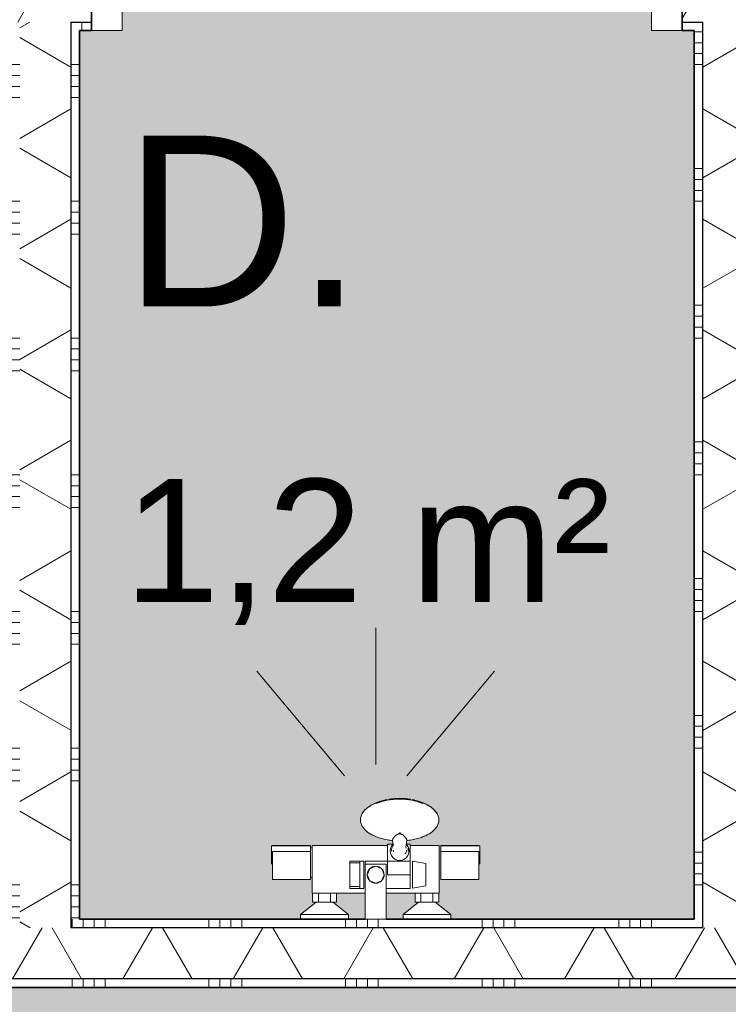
# Model space of a CAD drawing. Header units: millimetres. Extents: x 76115 to 117635, y -12665 to 37646.
# Tile 10 of 52: x 86985 to 88023, y 9391 to 10831. Entities that reach past the tile are written whole.
import ezdxf

# ---------------------------------------------------------------- set-up
doc = ezdxf.new("R2010")
doc.units = ezdxf.units.MM
doc.linetypes.add('Hidden', pattern=[4, 2, -2])
for name, color, linetype, lineweight in [('A-AREA-IDEN', 2, 'Continuous', 13), ('A-AREA-PATT', 32, 'Continuous', 9), ('A-DOOR', 31, 'Continuous', 18), ('A-DOOR-FRAM', 31, 'Continuous', 13), ('A-WALL', 113, 'Continuous', 18), ('A-WALL-PATT', 111, 'Continuous', 35), ('I-WALL', 2, 'Continuous', 18), ('P-SANR-FIXT', 6, 'Continuous', 13)]:
    doc.layers.add(name, color=color, linetype=linetype, lineweight=lineweight)
doc.styles.add('Arial', font='arial.ttf', dxfattribs={"height": 180})
doc.styles.add('Arial_1', font='arial.ttf', dxfattribs={"height": 250})
pattern_1 = [(270, (87510, 9515.63), (200, 7e-13), []), (270, (87494, 9515.63), (200, 7e-13), []), (270, (87478, 9515.63), (200, 7e-13), []), (270, (87462, 9515.63), (200, 7e-13), [])]
pattern_2 = [(360, (86972.57, 10165.59), (2e-13, 200), []), (360, (86972.57, 10149.59), (2e-13, 200), []), (360, (86972.57, 10133.59), (2e-13, 200), []), (360, (86972.57, 10117.59), (2e-13, 200), [])]

# ---------------------------------------------------------------- blocks, each defined once
blk = doc.blocks.new('200_32_ISR_deur_binnen - dagmaat 0800x2300-V31-plot_01')
at = {"layer": 'A-DOOR', "lineweight": 13}
blk.add_hatch(color=256, dxfattribs=at).paths.add_polyline_path([(387.5, 10), (387.5, 50), (-387.5, 50), (-387.5, 10), (-29.4, 10)])
for p, q in [((-387.5, 50), (-387.5, 825)), ((-387.5, 50), (387.5, 50)), ((-387.5, 50), (-387.5, 10)), ((387.5, 50), (-387.5, 50)), ((387.5, 10), (387.5, 50)), ((-387.5, 10), (387.5, 10))]:
    blk.add_line(p, q, dxfattribs=at)
at = {"layer": 'A-DOOR', "linetype": 'Hidden', "lineweight": 13}
blk.add_line((-387.5, 10), (387.5, 10), dxfattribs=at)
at = {"layer": 'A-DOOR', "lineweight": 13}
blk.add_arc((-387.5, 50), 775, 360, 90, dxfattribs=at)
at = {"layer": 'A-DOOR-FRAM'}
for p, q in [((-387.5, 50), (-432.5, 50)), ((-387.5, -50), (-387.5, 50)), ((432.5, 50), (387.5, 50)), ((387.5, 50), (387.5, -50)), ((-432.5, -50), (-387.5, -50)), ((387.5, -50), (432.5, -50))]:
    blk.add_line(p, q, dxfattribs=at)
blk = doc.blocks.new('53_PF_Crane_Shower - 53_PF_Crane_Shower-V38-plot_01')
at = {"layer": 'P-SANR-FIXT'}
for p, q in [((0, 226.2), (0, 426.2)), ((-45.5, 209.7), (-174, 362.9)), ((45.5, 209.7), (174, 362.9)), ((-95.5, 107.4), (-152.7, 107.4)), ((-95.5, 108), (-151, 108)), ((-151, 108), (-151, 107.8)), ((-95.5, 107.8), (-95.5, 108)), ((-95.5, 107.3), (-95.5, 107.4)), ((-92.9, 104.4), (-95.5, 104.4)), ((17.3, 108), (-92.9, 108)), ((-92.9, 108), (-92.9, 80.4)), ((92.9, 108), (50.7, 108)), ((92.9, 80.4), (92.9, 108)), ((151, 108), (95.5, 108)), ((95.5, 108), (95.5, 107.8)), ((152.7, 107.4), (95.5, 107.4)), ((95.5, 107.4), (95.5, 107.3)), ((151, 107.8), (151, 108)), ((-151, 99.1), (-95.5, 99.1)), ((-151, 99.1), (-151, 83)), ((-95.5, 83), (-95.5, 99.1)), ((95.5, 99.1), (95.5, 83)), ((95.5, 99.1), (151, 99.1)), ((151, 83), (151, 99.1)), ((-152.7, 80.7), (-151, 80.7)), ((-151, 83), (-151, 58)), ((-95.5, 58), (-95.5, 83)), ((-92.9, 80.4), (-92.9, 38)), ((92.9, 38), (92.9, 80.4)), ((95.5, 83), (95.5, 58)), ((151, 58), (151, 83)), ((151, 80.7), (152.7, 80.7)), ((-151, 58), (-95.5, 58)), ((-95.5, 61.6), (-92.9, 61.6)), ((95.5, 58), (151, 58)), ((-15.5, 38), (-92.9, 38)), ((-92.4, 38), (-92.4, 24.9)), ((-83.7, 38), (-83.7, 24.9)), ((-66.3, 24.9), (-66.3, 38)), ((-57.6, 38), (-57.6, 24.9)), ((92.9, 38), (15.5, 38)), ((57.6, 24.9), (57.6, 38)), ((66.3, 38), (66.3, 24.9)), ((83.7, 24.9), (83.7, 38)), ((92.4, 24.9), (92.4, 38)), ((-87.2, 24.9), (-110, 7)), ((-83.7, 24.9), (-92.4, 24.9)), ((-66.3, 24.9), (-83.7, 24.9)), ((-57.6, 24.9), (-66.3, 24.9)), ((-40, 7), (-62.8, 24.9)), ((62.8, 24.9), (40, 7)), ((66.3, 24.9), (57.6, 24.9)), ((83.7, 24.9), (66.3, 24.9)), ((92.4, 24.9), (83.7, 24.9)), ((110, 7), (87.2, 24.9)), ((-110, 7), (-110, 0)), ((-40, 7), (-110, 7)), ((-40, 0), (-40, 7)), ((40, 7), (40, 0)), ((110, 7), (40, 7)), ((110, 0), (110, 7))]:
    blk.add_line(p, q, dxfattribs=at)
at = {"layer": 'P-SANR-FIXT', "flags": 128}
for points in [[(-152.7, 106.3), (-152.7, 107.1), (-152.7, 107.3)], [(-152.7, 81.8), (-152.7, 81), (-152.7, 80.7), (-152.7, 80.9), (-152.7, 81.5), (-152.7, 82.5), (-152.7, 84), (-152.7, 85.7), (-152.7, 87.8), (-152.7, 90.1), (-152.7, 92.5), (-152.7, 94.9), (-152.7, 97.4), (-152.7, 99.7), (-152.7, 101.8), (-152.7, 103.6), (-152.7, 105.2), (-152.7, 106.3)], [(-95.5, 107.3), (-95.5, 107), (-95.5, 106.3)], [(-95.5, 106.3), (-95.5, 105.4), (-95.5, 104.1), (-95.5, 102.7), (-95.5, 101), (-95.5, 99.1)], [(95.5, 106.3), (95.5, 107), (95.5, 107.3)], [(95.5, 99.1), (95.5, 101), (95.5, 102.7), (95.5, 104.1), (95.5, 105.4), (95.5, 106.3)], [(152.7, 107.3), (152.7, 107.1), (152.7, 106.3)], [(152.7, 106.3), (152.7, 105.2), (152.7, 103.6), (152.7, 101.8), (152.7, 99.7), (152.7, 97.4), (152.7, 94.9), (152.7, 92.5), (152.7, 90.1), (152.7, 87.8), (152.7, 85.7), (152.7, 84), (152.7, 82.5), (152.7, 81.5), (152.7, 80.9), (152.7, 80.7), (152.7, 81), (152.7, 81.8)], [(-152.7, 99.7), (-152.7, 98), (-152.7, 95.6), (-152.7, 93.1), (-152.7, 90.7), (-152.7, 88.4), (-152.7, 86.3), (-152.7, 84.4), (-152.7, 82.9), (-152.7, 81.8)], [(152.7, 81.8), (152.7, 82.9), (152.7, 84.4), (152.7, 86.3), (152.7, 88.4), (152.7, 90.7), (152.7, 93.1), (152.7, 95.6), (152.7, 98), (152.7, 99.7)]]:
    blk.add_lwpolyline(points, dxfattribs=at)
blk = doc.blocks.new('53_PF_slider - Type 1-V39-plot_01')
at = {"layer": 'P-SANR-FIXT'}
for p, q in [((87523.7, 9625.2), (87532.4, 9625.2)), ((87523.7, 9625.2), (87523.7, 9580.6)), ((87550.9, 9625.2), (87556.7, 9625.2)), ((87556.7, 9580.6), (87556.7, 9625.2)), ((87483, 9600.6), (87468.6, 9600.6)), ((87468.6, 9600.6), (87468.6, 9598.1)), ((87468.6, 9563.2), (87468.6, 9598.1)), ((87483, 9598.1), (87468.6, 9598.1)), ((87483, 9598.1), (87483, 9600.6)), ((87488.7, 9600.6), (87483, 9600.6)), ((87483, 9598), (87483, 9580.6)), ((87488.7, 9580.6), (87488.7, 9600.6)), ((87556.7, 9600.6), (87490.7, 9600.6)), ((87490.7, 9580.6), (87490.7, 9600.6)), ((87490.8, 9596.1), (87521.8, 9596.1)), ((87490.8, 9596.1), (87490.8, 9515.6)), ((87521.8, 9515.6), (87521.8, 9596.1)), ((87579.7, 9596.9), (87560.4, 9600.3)), ((87560.4, 9600.3), (87560.4, 9580.6)), ((87579.7, 9580.6), (87579.7, 9596.9)), ((87483, 9580.6), (87483, 9563.3)), ((87488.7, 9560.6), (87488.7, 9580.6)), ((87490.7, 9580.6), (87490.7, 9589.2)), ((87490.7, 9560.6), (87490.7, 9580.6)), ((87490.7, 9572.1), (87490.7, 9580.6)), ((87493.9, 9580.6), (87497.5, 9589.4)), ((87518.6, 9580.4), (87515.2, 9572)), ((87556.7, 9580.6), (87523.7, 9580.6)), ((87556.7, 9580.6), (87556.7, 9560.6)), ((87560.4, 9580.6), (87560.4, 9561)), ((87579.7, 9564.4), (87579.7, 9580.6)), ((87560.4, 9561), (87579.7, 9564.4)), ((87468.6, 9563.2), (87468.6, 9560.6)), ((87468.6, 9563.2), (87483, 9563.2)), ((87468.6, 9560.6), (87483, 9560.6)), ((87483, 9560.6), (87483, 9563.2)), ((87483, 9560.6), (87488.7, 9560.6)), ((87521.8, 9560.6), (87556.7, 9560.6)), ((87521.8, 9515.6), (87490.8, 9515.6))]:
    blk.add_line(p, q, dxfattribs=at)
at = {"layer": 'P-SANR-FIXT', "flags": 128}
for points in [[(87496.1, 9679.9), (87498, 9681.1), (87499.9, 9682.3), (87501.8, 9683.3), (87503.8, 9684.3), (87505.7, 9685.2), (87507.6, 9686.1), (87509.6, 9686.8), (87511.5, 9687.5), (87512.5, 9687.9)], [(87511.2, 9686.3), (87513.3, 9687), (87515.4, 9687.7), (87517.5, 9688.4), (87519.5, 9688.9), (87521.4, 9689.4), (87523.3, 9689.8), (87525.2, 9690.2), (87527, 9690.5), (87528.9, 9690.8), (87530.6, 9691.1), (87532.4, 9691.3), (87534.1, 9691.4), (87535.9, 9691.6), (87537.6, 9691.7), (87539.3, 9691.7), (87541, 9691.7), (87541.3, 9691.7)], [(87571.5, 9686.3), (87569.3, 9687), (87567.2, 9687.7), (87565.2, 9688.4), (87563.2, 9688.9), (87561.2, 9689.4), (87559.3, 9689.8), (87557.5, 9690.2), (87555.6, 9690.5), (87553.8, 9690.8), (87552, 9691.1), (87550.3, 9691.3), (87548.5, 9691.4), (87546.8, 9691.6), (87545.1, 9691.7), (87543.3, 9691.7), (87541.6, 9691.7), (87541.3, 9691.7)], [(87586.6, 9679.9), (87584.7, 9681.1), (87582.7, 9682.3), (87580.8, 9683.3), (87578.9, 9684.3), (87576.9, 9685.2), (87575, 9686.1), (87573.1, 9686.8), (87571.1, 9687.5), (87570.1, 9687.9)], [(87491.2, 9676), (87490.1, 9674.9), (87489.1, 9673.8), (87488.2, 9672.6), (87487.3, 9671.4), (87486.6, 9670.2), (87485.9, 9668.9), (87485.3, 9667.6), (87484.8, 9666.3), (87484.5, 9664.9), (87484.2, 9663.6), (87484, 9662.2), (87484, 9660.8), (87484, 9659.4), (87484.2, 9658), (87484.5, 9656.7), (87484.9, 9655.3), (87485.3, 9654), (87485.9, 9652.7), (87486.6, 9651.4), (87487.4, 9650.2), (87488.2, 9649), (87489.2, 9647.8), (87490.2, 9646.7), (87491.3, 9645.6), (87492.4, 9644.6), (87493.7, 9643.5), (87495, 9642.5), (87496.3, 9641.6), (87497.8, 9640.6), (87499.3, 9639.8), (87500.8, 9638.9), (87502.5, 9638.1), (87504.1, 9637.3), (87505.9, 9636.6), (87507.6, 9635.9), (87509.5, 9635.2), (87511.3, 9634.6), (87513.3, 9634), (87515.2, 9633.4), (87517.2, 9632.9), (87519.2, 9632.5), (87521.3, 9632), (87523.4, 9631.7), (87525.5, 9631.3), (87527.6, 9631), (87529.8, 9630.8), (87530.9, 9630.7)], [(87591.5, 9676), (87592.6, 9674.9), (87593.6, 9673.8), (87594.5, 9672.6), (87595.3, 9671.4), (87596.1, 9670.2), (87596.8, 9668.9), (87597.3, 9667.6), (87597.8, 9666.3), (87598.2, 9664.9), (87598.5, 9663.6), (87598.6, 9662.2), (87598.7, 9660.8), (87598.6, 9659.4), (87598.5, 9658), (87598.2, 9656.7), (87597.8, 9655.3), (87597.3, 9654), (87596.7, 9652.7), (87596.1, 9651.4), (87595.3, 9650.2), (87594.4, 9649), (87593.5, 9647.8), (87592.5, 9646.7), (87591.4, 9645.6), (87590.2, 9644.6), (87589, 9643.5), (87587.7, 9642.5), (87586.3, 9641.6), (87584.9, 9640.6), (87583.4, 9639.8), (87581.8, 9638.9), (87580.2, 9638.1), (87578.5, 9637.3), (87576.8, 9636.6), (87575, 9635.9), (87573.2, 9635.2), (87571.3, 9634.6), (87569.4, 9634), (87567.4, 9633.4), (87565.5, 9632.9), (87563.4, 9632.5), (87561.4, 9632), (87559.3, 9631.7), (87557.2, 9631.3), (87555, 9631), (87552.8, 9630.8), (87551.8, 9630.7)], [(87527.3, 9615.6), (87527.8, 9619.3), (87529.2, 9622.6), (87531.4, 9625.5)], [(87531.7, 9623.1), (87531.5, 9626), (87530.8, 9631)], [(87551.9, 9631), (87550.9, 9624.1), (87550.8, 9623.3)], [(87551.2, 9625.5), (87553.5, 9622.6), (87554.9, 9619.3), (87555.3, 9615.6)], [(87555.3, 9615.6), (87554.9, 9612), (87553.5, 9608.6), (87551.2, 9605.7), (87548.3, 9603.5), (87545, 9602.1), (87541.3, 9601.6), (87537.7, 9602.1), (87534.3, 9603.5), (87531.4, 9605.7), (87529.2, 9608.6), (87527.8, 9612), (87527.3, 9615.6)], [(87506.3, 9593), (87497.6, 9589.4), (87493.9, 9580.6), (87497.6, 9571.9), (87506.3, 9568.2)], [(87506.3, 9568.2), (87515.1, 9571.9), (87518.7, 9580.6), (87515.1, 9589.4), (87506.3, 9593)]]:
    blk.add_lwpolyline(points, dxfattribs=at)
at = {"layer": 'P-SANR-FIXT'}
for centre, radius, start, end in [((87541.6, 9616.6), 12.1, 138.0753, 166.1175), ((87541.6, 9616.6), 9.68, 17.1982, 32.2978), ((87541.6, 9616.6), 12.1, 23.7877, 33.9394), ((87541.6, 9616.6), 12.1, 168.6126, 180), ((87541.6, 9616.6), 12.1, 180, 187.8358), ((87541.6, 9616.6), 9.68, 180, 195.0084), ((87541.6, 9616.6), 9.68, 326.4308, 341.3826), ((87541.6, 9616.6), 9.68, 344.0713, 0), ((87541.6, 9616.6), 12.1, 0, 15.0758), ((87541.6, 9616.6), 12.1, 352.0796, 0), ((87506.3, 9580.6), 12.4, 90, 180), ((87506.3, 9580.6), 12.4, 0, 90), ((87506.3, 9580.6), 12.4, 181.1333, 195), ((87506.3, 9580.6), 12.4, 181.1333, 270), ((87506.3, 9580.6), 12.4, 181.1333, 195), ((87506.3, 9580.6), 12.4, 181.1333, 195), ((87506.3, 9580.6), 12.4, 270, 358.8667), ((87506.3, 9580.6), 12.4, 345, 358.8667)]:
    blk.add_arc(centre, radius, start, end, dxfattribs=at)
for centre, major_axis, start_param, end_param in [((87541.3, 9663), (56.5, 0), 1.570796, 2.850503), ((87541.3, 9666.3), (50, 0), 2.229157, 2.316246), ((87541.3, 9666.3), (50, 0), 2.145831, 2.203514), ((87541.3, 9666.3), (51.9, 0), 1.932648, 2.159652), ((87541.3, 9666.3), (51.9, 0), 1.570796, 1.879633), ((87541.3, 9666.3), (51.9, 0), 1.261959, 1.570796), ((87541.3, 9663), (56.5, 0), 0.291091, 1.570796), ((87541.3, 9666.3), (51.9, 0), 0.981941, 1.208946), ((87541.3, 9666.3), (50, 0), 0.938079, 0.995763), ((87541.3, 9666.3), (50, 0), 0.826064, 0.912436), ((87541.3, 9666.3), (51.9, 0), 0.693791, 0.77643)]:
    blk.add_ellipse(centre, major_axis=major_axis, ratio=0.5, start_param=start_param, end_param=end_param, dxfattribs=at)
for points, knots in [([(87540.9, 9640.9), (87540.6, 9640.7), (87539.9, 9640.3), (87538.8, 9639.7), (87537.7, 9639.3), (87537.1, 9639), (87536.7, 9638.8), (87536.4, 9638.7), (87536.1, 9638.5), (87535.8, 9638.4), (87535.3, 9638), (87534.9, 9637.6), (87534.7, 9637.2), (87534.5, 9636.9), (87534.3, 9636.7), (87534.2, 9636.5), (87534.1, 9636.4), (87534, 9636.3), (87533.9, 9636.2), (87533.8, 9636), (87533.5, 9635.7), (87533.1, 9635.3), (87532.8, 9634.8), (87532.4, 9634.3), (87532.1, 9633.9), (87531.7, 9633.4), (87531.3, 9632.7), (87531, 9632), (87530.8, 9631.5), (87530.8, 9631), (87530.8, 9630.8), (87530.9, 9630.7)], [-1, -1, -1, -1, -0.958333, -0.916667, -0.875, -0.854167, -0.84375, -0.833333, -0.822917, -0.8125, -0.791667, -0.75, -0.729167, -0.708333, -0.6875, -0.677083, -0.671875, -0.666667, -0.65625, -0.645833, -0.625, -0.583333, -0.541667, -0.5, -0.458333, -0.416667, -0.333333, -0.25, -0.166667, -0.083333, 0, 0, 0, 0]), ([(87551.9, 9631.4), (87551.8, 9631.6), (87551.6, 9632.3), (87550.9, 9633.4), (87550.3, 9634.3), (87549.9, 9634.8), (87549.6, 9635.2), (87549.2, 9635.6), (87548.9, 9636), (87548.6, 9636.3), (87548.4, 9636.6), (87548.2, 9636.8), (87548.1, 9636.9), (87548, 9637), (87547.9, 9637), (87547.9, 9637.1), (87547.8, 9637.2), (87547.7, 9637.3), (87547.5, 9637.6), (87547.4, 9637.8), (87547.1, 9638.2), (87546.7, 9638.6), (87546.3, 9638.8), (87546, 9639), (87545.8, 9639.1), (87545.7, 9639.1), (87545.6, 9639.2), (87545.4, 9639.2), (87545.1, 9639.4), (87544.6, 9639.5), (87544.1, 9639.7), (87543.3, 9640), (87542.4, 9640.4), (87541.7, 9640.7), (87541.3, 9640.9)], [-0.8571429, -0.8571429, -0.8571429, -0.8571429, -0.7142857, -0.5714286, -0.5, -0.4642857, -0.4285714, -0.3928571, -0.3571429, -0.3392857, -0.3214286, -0.3035714, -0.2946429, -0.2901786, -0.2857143, -0.28125, -0.2767857, -0.2678571, -0.25, -0.2321429, -0.2142857, -0.1785714, -0.1607143, -0.1517857, -0.1473214, -0.1428571, -0.1383929, -0.1339286, -0.125, -0.1071429, -0.0892857, -0.0714286, -0.0357143, 0, 0, 0, 0]), ([(87494.2, 9578.1), (87494.2, 9578.2), (87494, 9579), (87493.9, 9579.7), (87493.9, 9580.4)], [0.8736269, 0.8736269, 0.8736269, 0.8736269, 0.8928571, 0.9877723, 0.9877723, 0.9877723, 0.9877723])]:
    blk.add_open_spline(points, degree=3, knots=knots, dxfattribs=at)
for points in [[(87541.1, 9640.9), (87541.1, 9640.9), (87541, 9640.9), (87540.9, 9640.9)], [(87541.3, 9642.1), (87541.7, 9642.1), (87542.1, 9642.1), (87542.5, 9642)], [(87530.9, 9630.7), (87530.9, 9630.8), (87531, 9630.9), (87531, 9631.2), (87531.1, 9631.4)], [(87493.9, 9580.4), (87494, 9579.6), (87494, 9578.9), (87494.2, 9578.1)], [(87518.7, 9580.4), (87518.7, 9579.6), (87518.6, 9578.9), (87518.5, 9578.1)]]:
    blk.add_open_spline(points, degree=3, dxfattribs=at)

msp = doc.modelspace()

# ---------------------------------------------------------------- hatches: boundary and pattern name
at = {"layer": 'A-AREA-PATT'}
h = msp.add_hatch(color=254, dxfattribs=at)
h.paths.add_polyline_path([(87541.3, 9691.6), (87541.3, 9691.3), (87543.9, 9691.3)])
h.paths.add_polyline_path([(87551.9, 9631.4), (87551.2, 9631.3), (87551.8, 9631.1)])
h.paths.add_polyline_path([(87072.6, 9515.6), (87396.3, 9515.6), (87396.3, 9522.6), (87419.2, 9540.6), (87413.9, 9540.6), (87413.4, 9578), (87410.9, 9577), (87410.9, 9573.6), (87355.3, 9574.5), (87355.3, 9614.7), (87353.7, 9615.3), (87353.7, 9623), (87410.9, 9622), (87410.9, 9619.3), (87413.4, 9619.8), (87413.4, 9623.5), (87523.7, 9623.5), (87524.3, 9625.2), (87531.8, 9626.2), (87530.9, 9630.7), (87509.5, 9635.3), (87490.3, 9646.9), (87487.7, 9650.4), (87485.3, 9654.6), (87484.9, 9664.3), (87488.8, 9672.5), (87501.7, 9683.1), (87516.2, 9688.7), (87530, 9690.8), (87546.3, 9691.3), (87563.9, 9689), (87576.6, 9685), (87586.8, 9678.6), (87596.8, 9667.1), (87598.1, 9660.6), (87595, 9650.4), (87592.4, 9646.9), (87588.2, 9643.4), (87569.9, 9634.5), (87551.5, 9629.6), (87551.8, 9625.2), (87556.7, 9624.9), (87557, 9623.5), (87599.2, 9622.6), (87598.7, 9540.6), (87593.5, 9540.6), (87616.3, 9522.6), (87616.3, 9515.6), (87972.6, 9515.6), (87972.6, 10815.5), (87910.1, 10815.5), (87910.1, 10865.5), (87135.1, 10865.5), (87135.1, 10815.5), (87072.6, 10815.5), (87072.6, 9685.6)])
h.paths.add_polyline_path([(87466.3, 9515.6), (87490.8, 9515.6), (87490.8, 9553.6), (87448.7, 9553.6), (87448.7, 9540.6), (87443.5, 9540.6), (87466.3, 9522.6)])
h.paths.add_polyline_path([(87521.8, 9515.6), (87546.3, 9515.6), (87546.3, 9522.6), (87569.2, 9540.6), (87563.9, 9540.6), (87563.8, 9553.6), (87521.8, 9553.6), (87521.8, 9522.6)])
h.paths.add_polyline_path([(87601.8, 9573.6), (87601.8, 9623.4), (87659, 9622.6), (87659, 9615.3), (87657.3, 9614.7), (87657.3, 9573.6), (87620.8, 9573.6)])
h.paths.add_polyline_path([(87539.6, 9629.5), (87541.3, 9640.9), (87543.1, 9640.9), (87541.2, 9643.4), (87539.6, 9629.6)])
h.paths.add_polyline_path([(87499.4, 9681.7), (87509.5, 9685.3), (87499.9, 9682.1)])
h = msp.add_hatch(color=254, dxfattribs=at)
h.paths.add_polyline_path([(87022.6, 6365.6), (88947.7, 6365.6), (88947.7, 7765.6), (91947.7, 7765.6), (91947.7, 9415.6), (85947.4, 9415.6), (85947.4, 7310.6), (85897.4, 7309.8), (85897.4, 6410.6), (85947.4, 6410.6), (85947.4, 6365.6), (86259.1, 6365.6)])
h.paths.add_polyline_path([(91577.5, 7715.6), (91885.2, 7715.6), (91885.2, 7725.6), (91110.2, 7725.6), (91110.2, 7715.6)])
h.paths.add_polyline_path([(90556.5, 7715.6), (90885.2, 7715.6), (90885.2, 7725.6), (90110.2, 7725.6), (90110.2, 7715.6)])
h.paths.add_polyline_path([(89885.2, 7715.6), (89885.2, 7725.6), (89110.2, 7725.6), (89110.2, 7715.6), (89535.4, 7715.6)])
h.paths.add_polyline_path([(91897.6, 9455.6), (91897.6, 9465.6), (91122.6, 9465.6), (91122.6, 9455.6), (91577.5, 9455.6)])
h.paths.add_polyline_path([(90135.1, 9455.6), (90910.1, 9455.6), (90910.1, 9465.6), (90135.1, 9465.6)])
h.paths.add_polyline_path([(86157.7, 9455.6), (86847.5, 9455.6), (86847.5, 9465.6), (86072.5, 9465.6), (86072.5, 9455.6)])
at = {"layer": 'A-WALL-PATT', "lineweight": 9}
h = msp.add_hatch(dxfattribs=at)
h.set_pattern_fill('FP_191', color=256, angle=60, style=0, pattern_type=2)
h.set_pattern_definition([(60, (87460, 10815.54), (-121.244, 70), []), (120, (87460, 10815.54), (-121.244, -70), [])])
h.paths.add_polyline_path([(88972.6, 10828), (88985.1, 10828), (88985.1, 10903), (88955.1, 10903), (88955.1, 10828)])
h.paths.add_polyline_path([(87090.1, 10828), (87090.1, 10903), (85934.9, 10903), (85934.9, 10828), (87060.1, 10828)])
h.paths.add_polyline_path([(88060.1, 10828), (88090.1, 10828), (88090.1, 10903), (87955.1, 10903), (87955.1, 10828), (88003.7, 10828)])
h = msp.add_hatch(dxfattribs=at)
h.set_pattern_fill('FP_190', color=256, angle=90, style=0, pattern_type=2)
h.set_pattern_definition([(90, (87460, 10815.54), (-200, -2e-12), []), (90, (87476, 10815.54), (-200, -2e-12), []), (90, (87492, 10815.54), (-200, -2e-12), []), (90, (87508, 10815.54), (-200, -2e-12), [])])
h.paths.add_polyline_path([(88972.6, 10815.5), (88972.6, 10828), (88955.1, 10828), (88955.1, 10815.5)])
h.paths.add_polyline_path([(87972.6, 10815.5), (87985.1, 10815.5), (87985.1, 10828), (87955.1, 10828), (87955.1, 10815.5)])
h.paths.add_polyline_path([(88072.6, 10815.5), (88090.1, 10815.5), (88090.1, 10828), (88060.1, 10828), (88060.1, 10815.5)])
h.paths.add_polyline_path([(86972.6, 10815.5), (86985.1, 10815.5), (86985.1, 10828), (85947.4, 10828), (85947.4, 10815.5), (86727.4, 10815.5)])
h.paths.add_polyline_path([(87072.6, 10815.5), (87090.1, 10815.5), (87090.1, 10828), (87060.1, 10828), (87060.1, 10815.5)])
h = msp.add_hatch(dxfattribs=at)
h.set_pattern_fill('FP_195', color=256, angle=60, style=0, pattern_type=2)
h.set_pattern_definition([(330, (86972.57, 10165.59), (70, 121.244), []), (30, (86972.57, 10165.59), (-70, 121.244), [])])
h.paths.add_polyline_path([(86985.1, 9503.1), (87060.1, 9503.1), (87060.1, 10828), (86985.1, 10828), (86985.1, 9515.6)])
h = msp.add_hatch(dxfattribs=at)
h.set_pattern_fill('FP_193', color=256, angle=60, style=0, pattern_type=2)
h.set_pattern_definition([(150, (88072.57, 10165.59), (-70, -121.244), []), (210, (88072.57, 10165.59), (70, -121.244), [])])
h.paths.add_polyline_path([(88060.1, 9503.1), (88060.1, 10828), (87985.1, 10828), (87985.1, 9503.1), (88003.7, 9503.1)])
h = msp.add_hatch(dxfattribs=at)
h.set_pattern_fill('FP_194', color=256, angle=90, style=0, pattern_type=2)
h.set_pattern_definition(pattern_2)
h.paths.add_polyline_path([(86985.1, 9515.6), (86985.1, 10815.5), (86972.6, 10815.5), (86972.6, 9515.6), (86982.6, 9515.6)])
h = msp.add_hatch(dxfattribs=at)
h.set_pattern_fill('FP_194', color=256, angle=90, style=0, pattern_type=2)
h.set_pattern_definition(pattern_2)
h.paths.add_polyline_path([(87072.6, 9515.6), (87072.6, 10815.5), (87060.1, 10815.5), (87060.1, 9515.6)])
h = msp.add_hatch(dxfattribs=at)
h.set_pattern_fill('FP_192', color=256, angle=90, style=0, pattern_type=2)
h.set_pattern_definition([(180, (88072.57, 10165.59), (-3e-13, -200), []), (180, (88072.57, 10181.59), (-3e-13, -200), []), (180, (88072.57, 10197.59), (-3e-13, -200), []), (180, (88072.57, 10213.59), (-3e-13, -200), [])])
h.paths.add_polyline_path([(87985.1, 9515.6), (87985.1, 10815.5), (87972.6, 10815.5), (87972.6, 9515.6)])
h = msp.add_hatch(dxfattribs=at)
h.set_pattern_fill('FP_89', color=256, angle=-270, style=0, pattern_type=2)
h.set_pattern_definition(pattern_1)
h.paths.add_polyline_path([(88641.9, 9503.1), (88985.1, 9503.1), (88985.1, 9515.6), (88060.1, 9515.6), (88060.1, 9503.1), (88514.3, 9503.1)])
h.paths.add_polyline_path([(86982.6, 9503.1), (86985.1, 9503.1), (86985.1, 9515.6), (86892.5, 9515.6), (86892.5, 9503.1)])
h.paths.add_polyline_path([(86027.5, 9503.1), (86027.5, 9515.6), (85947.4, 9515.6), (85947.4, 9503.1)])
h.paths.add_polyline_path([(87060.1, 9503.1), (87985.1, 9503.1), (87985.1, 9515.6), (87060.1, 9515.6)])
h = msp.add_hatch(dxfattribs=at)
h.set_pattern_fill('FP_90', color=256, angle=-300, style=0, pattern_type=2)
h.set_pattern_definition([(240, (87510, 9515.63), (121.244, -70), []), (300, (87510, 9515.63), (121.244, 70), [])])
h.paths.add_polyline_path([(88514.3, 9428.1), (89060.1, 9428.1), (89060.1, 9503.1), (86892.5, 9503.1), (86892.5, 9428.1), (87493.2, 9428.1)])
h.paths.add_polyline_path([(85934.9, 9428.1), (86027.5, 9428.1), (86027.5, 9503.1), (85934.9, 9503.1)])
h = msp.add_hatch(dxfattribs=at)
h.set_pattern_fill('FP_89', color=256, angle=-270, style=0, pattern_type=2)
h.set_pattern_definition(pattern_1)
h.paths.add_polyline_path([(89072.6, 9415.6), (89072.6, 9428.1), (86892.5, 9428.1), (86892.5, 9415.6), (89060.1, 9415.6)])
h.paths.add_polyline_path([(86027.5, 9415.6), (86027.5, 9428.1), (85947.4, 9428.1), (85947.4, 9415.6)])

# ---------------------------------------------------------------- linework, layer by layer
at = {"layer": 'A-WALL', "lineweight": 25}
for p, q in [((87060.1, 10828), (87090.1, 10828)), ((87060.1, 10828), (87060.1, 9503.1)), ((87955.1, 10828), (87985.1, 10828)), ((87985.1, 9503.1), (87985.1, 10828)), ((87985.1, 9503.1), (87060.1, 9503.1)), ((90090.1, 9428.1), (86892.5, 9428.1))]:
    msp.add_line(p, q, dxfattribs=at)
at = {"layer": 'I-WALL', "lineweight": 35}
for p, q in [((87090.1, 10815.5), (87090.1, 10915.5)), ((87955.1, 10915.5), (87955.1, 10815.5)), ((87072.6, 10815.5), (87090.1, 10815.5)), ((87072.6, 9515.6), (87072.6, 10815.5)), ((87955.1, 10815.5), (87972.6, 10815.5)), ((87972.6, 10815.5), (87972.6, 9515.6)), ((87490.8, 9515.6), (87072.6, 9515.6)), ((87972.6, 9515.6), (87521.8, 9515.6)), ((86892.5, 9415.6), (90090.1, 9415.6))]:
    msp.add_line(p, q, dxfattribs=at)

# ---------------------------------------------------------------- block references
at = {"layer": 'A-DOOR-FRAM'}
msp.add_blockref('200_32_ISR_deur_binnen - dagmaat 0800x2300-V31-plot_01', (87522.6, 10865.5), dxfattribs=at)
at = {"layer": 'P-SANR-FIXT'}
for name, p in [('53_PF_Crane_Shower - 53_PF_Crane_Shower-V38-plot_01', (87506.3, 9515.6)), ('53_PF_slider - Type 1-V39-plot_01', (0, 0))]:
    msp.add_blockref(name, p, dxfattribs=at)

# ---------------------------------------------------------------- texts
at = {"layer": 'A-AREA-IDEN', "lineweight": 9, "attachment_point": 1}
for s, insert, char_height, width, style in [('D.', (87137.8, 10661.9), 250, 424.894, 'Arial_1'), ('1,2 m²', (87137.8, 10159.5), 180, 841.772, 'Arial')]:
    msp.add_mtext(s, dxfattribs=dict(at, insert=insert, char_height=char_height, width=width, style=style))

doc.saveas('drawing.dxf')
